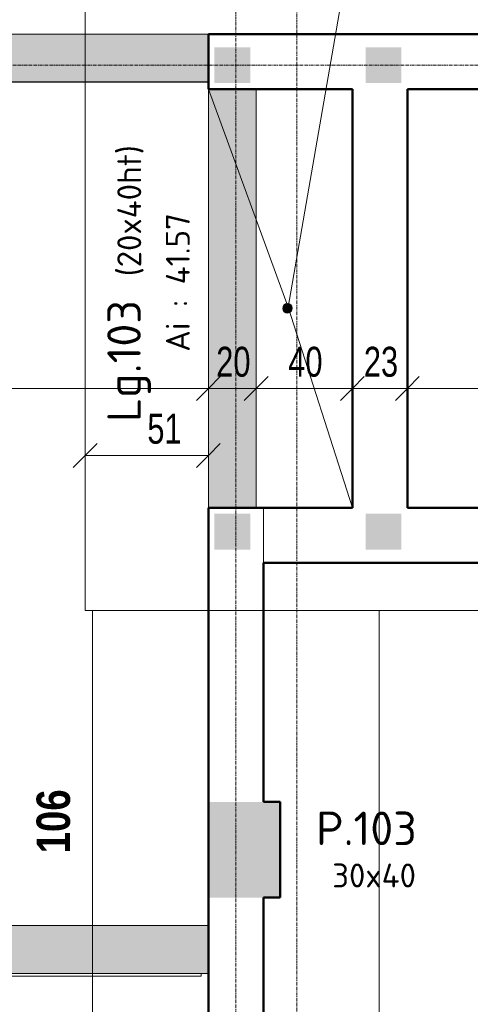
# Model space of a CAD drawing. Header units: millimetres. Extents: x 3690 to 285311, y -2348 to 78336.
# Tile 18 of 46: x 86046 to 87931, y 57812 to 61929. Entities that reach past the tile are written whole.
import ezdxf

# ---------------------------------------------------------------- set-up
doc = ezdxf.new("R2010")
doc.units = ezdxf.units.MM
doc.linetypes.add('Ligne de quadrillage', pattern=[22.225, 12.7, -3.175, 3.175, -3.175])
for name, color, linetype, lineweight in [('A-ANNO-DIMS', 211, 'Continuous', 9), ('A-ANNO-DIMS-50', 211, 'Continuous', 9), ('A-DETL-GENF', 92, 'Continuous', 5), ('A-DETL-THIN', 151, 'Continuous', 5), ('A-DETL-WIDE', 214, 'Continuous', 50), ('A-FLOR', 192, 'Continuous', 5), ('A-FLOR-IDEN', 11, 'Continuous', 9), ('A-WALL', 113, 'Continuous', 9), ('G-ANNO-SYMB', 111, 'Continuous', 9), ('S-BEAM', 12, 'Continuous', 5), ('S-BEAM-IDEN', 2, 'Continuous', 9), ('S-COLS', 52, 'Continuous', 5), ('S-COLS-IDEN', 171, 'Continuous', 9), ('S-FNDN', 32, 'Continuous', 9), ('S-GRID', 1, 'Continuous', 9)]:
    doc.layers.add(name, color=color, linetype=linetype, lineweight=lineweight)
doc.styles.add('Arial Narrow_5', font='ARIALN.TTF', dxfattribs={"width": 0.9, "height": 125})
doc.styles.add('Arial Narrow_B_4', font='ARIALNB.TTF', dxfattribs={"height": 140})
doc.styles.add('ISOCPEUR', font='isocpeur.ttf', dxfattribs={"height": 100})
doc.styles.add('ISOCPEUR_B', font='txt', dxfattribs={"height": 140})
doc.dimstyles.new('AB6_1_50_-_GB', dxfattribs={"dimscale": 304.8, "dimtxt": 127.928872, "dimasz": 0.328084, "dimexe": 0.246063, "dimexo": 0.0625, "dimgap": 0.04101, "dimtad": 1, "dimdec": 0, "dimlfac": 0.1, "dimdsep": 46, "dimtxsty": 'Arial Narrow_5', "dimblk1": 'OBLIQUE', "dimblk2": 'OBLIQUE', "dimsah": 1, "dimcen": 0.09, "dimazin": 0, "dimtfac": 1, "dimtdec": 4, "dimtix": 1, "dimtmove": 0, "dimatfit": 3, "dimfxl": 0.246063, "dimfxlon": 1, "dimtvp": 1, "dimtolj": 1, "dimtzin": 0, "dimarcsym": 2})
doc.dimstyles.new('AB6_1_50_-_GB_1', dxfattribs={"dimscale": 304.8, "dimtxt": 127.928872, "dimasz": 0.328084, "dimexe": 0.246063, "dimexo": 0.0625, "dimgap": 0.04101, "dimtad": 1, "dimdec": 0, "dimlfac": 0.1, "dimdsep": 46, "dimtxsty": 'Arial Narrow_5', "dimblk1": 'OBLIQUE', "dimblk2": 'OBLIQUE', "dimsah": 1, "dimcen": 0.09, "dimazin": 0, "dimtfac": 1, "dimtdec": 4, "dimtix": 1, "dimtmove": 2, "dimatfit": 3, "dimfxl": 0.246063, "dimfxlon": 1, "dimtvp": 1, "dimtolj": 1, "dimtzin": 0, "dimarcsym": 2})

# ---------------------------------------------------------------- blocks, each defined once
blk = doc.blocks.new('DIMBLOCK125-Fondations variante')
at = {"layer": 'A-ANNO-DIMS-50'}
for p, q in [((87667.8, 60387.2), (87667.8, 60462.2)), ((89465.5, 60387.2), (89465.5, 60462.2)), ((89465.5, 60387.2), (87667.8, 60387.2)), ((87667.8, 60387.2), (87667.8, 60312.2)), ((89465.5, 60387.2), (89465.5, 60312.2))]:
    blk.add_line(p, q, dxfattribs=at)
at = {"layer": 'A-ANNO-DIMS-50', "lineweight": 18}
for p, q in [((87667.8, 60387.2), (87717.8, 60437.2)), ((89465.5, 60387.2), (89515.5, 60437.2)), ((87667.8, 60387.2), (87617.8, 60337.2)), ((89465.5, 60387.2), (89415.5, 60337.2))]:
    blk.add_line(p, q, dxfattribs=at)
at = {"layer": 'A-ANNO-DIMS-50', "color": 0, "insert": (88735.7, 60561.2), "char_height": 125, "width": 241.237, "attachment_point": 1, "line_spacing_factor": 0.974696, "style": 'Arial Narrow_5'}
blk.add_mtext('180', dxfattribs=at)
blk = doc.blocks.new('_Oblique')
at = {"color": 0, "linetype": 'ByBlock', "lineweight": -2}
blk.add_line((-0.5, -0.5), (0.5, 0.5), dxfattribs=at)
blk = doc.blocks.new('DIMBLOCK126-Fondations variante')
at = {"layer": 'A-ANNO-DIMS-50'}
for p, q in [((87437.8, 60387.2), (87437.8, 60462.2)), ((87667.8, 60387.2), (87667.8, 60462.2)), ((87667.8, 60387.2), (87437.8, 60387.2)), ((87437.8, 60387.2), (87437.8, 60312.2)), ((87667.8, 60387.2), (87667.8, 60312.2))]:
    blk.add_line(p, q, dxfattribs=at)
at = {"layer": 'A-ANNO-DIMS-50', "lineweight": 18}
for p, q in [((87437.8, 60387.2), (87487.8, 60437.2)), ((87667.8, 60387.2), (87717.8, 60437.2)), ((87437.8, 60387.2), (87387.8, 60337.2)), ((87667.8, 60387.2), (87617.8, 60337.2))]:
    blk.add_line(p, q, dxfattribs=at)
at = {"layer": 'A-ANNO-DIMS-50', "color": 0, "insert": (87485.8, 60561.2), "char_height": 125, "width": 160.825, "attachment_point": 1, "line_spacing_factor": 0.974696, "style": 'Arial Narrow_5'}
blk.add_mtext('23', dxfattribs=at)
blk = doc.blocks.new('DIMBLOCK127-Fondations variante')
at = {"layer": 'A-ANNO-DIMS-50'}
for p, q in [((87035.5, 60387.2), (87035.5, 60462.2)), ((87437.8, 60387.2), (87437.8, 60462.2)), ((87437.8, 60387.2), (87035.5, 60387.2)), ((87035.5, 60387.2), (87035.5, 60312.2)), ((87437.8, 60387.2), (87437.8, 60312.2))]:
    blk.add_line(p, q, dxfattribs=at)
at = {"layer": 'A-ANNO-DIMS-50', "lineweight": 18}
for p, q in [((87035.5, 60387.2), (87085.5, 60437.2)), ((87437.8, 60387.2), (87487.8, 60437.2)), ((87035.5, 60387.2), (86985.5, 60337.2)), ((87437.8, 60387.2), (87387.8, 60337.2))]:
    blk.add_line(p, q, dxfattribs=at)
at = {"layer": 'A-ANNO-DIMS-50', "color": 0, "insert": (87169.6, 60561.2), "char_height": 125, "width": 160.825, "attachment_point": 1, "line_spacing_factor": 0.974696, "style": 'Arial Narrow_5'}
blk.add_mtext('40', dxfattribs=at)
blk = doc.blocks.new('DIMBLOCK128-Fondations variante')
at = {"layer": 'A-ANNO-DIMS-50'}
for p, q in [((86835.5, 60387.2), (86835.5, 60462.2)), ((87035.5, 60387.2), (87035.5, 60462.2)), ((87035.5, 60387.2), (86835.5, 60387.2)), ((86835.5, 60387.2), (86835.5, 60312.2)), ((87035.5, 60387.2), (87035.5, 60312.2))]:
    blk.add_line(p, q, dxfattribs=at)
at = {"layer": 'A-ANNO-DIMS-50', "lineweight": 18}
for p, q in [((86835.5, 60387.2), (86885.5, 60437.2)), ((87035.5, 60387.2), (87085.5, 60437.2)), ((86835.5, 60387.2), (86785.5, 60337.2)), ((87035.5, 60387.2), (86985.5, 60337.2))]:
    blk.add_line(p, q, dxfattribs=at)
at = {"layer": 'A-ANNO-DIMS-50', "color": 0, "insert": (86868.4, 60561.2), "char_height": 125, "width": 160.825, "attachment_point": 1, "line_spacing_factor": 0.974696, "style": 'Arial Narrow_5'}
blk.add_mtext('20', dxfattribs=at)
blk = doc.blocks.new('DIMBLOCK129-Fondations variante')
at = {"layer": 'A-ANNO-DIMS-50'}
for p, q in [((83575.5, 60387.2), (83575.5, 60462.2)), ((86835.5, 60387.2), (86835.5, 60462.2)), ((86835.5, 60387.2), (83575.5, 60387.2)), ((83575.5, 60387.2), (83575.5, 60312.2)), ((86835.5, 60387.2), (86835.5, 60312.2))]:
    blk.add_line(p, q, dxfattribs=at)
at = {"layer": 'A-ANNO-DIMS-50', "lineweight": 18}
for p, q in [((83575.5, 60387.2), (83625.5, 60437.2)), ((86835.5, 60387.2), (86885.5, 60437.2)), ((83575.5, 60387.2), (83525.5, 60337.2)), ((86835.5, 60387.2), (86785.5, 60337.2))]:
    blk.add_line(p, q, dxfattribs=at)
at = {"layer": 'A-ANNO-DIMS-50', "color": 0, "insert": (85104.9, 60561.2), "char_height": 125, "width": 241.237, "attachment_point": 1, "line_spacing_factor": 0.974696, "style": 'Arial Narrow_5'}
blk.add_mtext('326', dxfattribs=at)
blk = doc.blocks.new('DIMBLOCK204-Fondations variante')
at = {"layer": 'A-ANNO-DIMS-50'}
for p, q in [((86320.5, 60107.2), (86320.5, 60182.2)), ((86835.5, 60107.2), (86835.5, 60182.2)), ((86320.5, 60107.2), (86835.5, 60107.2)), ((86320.5, 60107.2), (86320.5, 60032.2)), ((86835.5, 60107.2), (86835.5, 60032.2))]:
    blk.add_line(p, q, dxfattribs=at)
at = {"layer": 'A-ANNO-DIMS-50', "lineweight": 18}
for p, q in [((86320.5, 60107.2), (86370.5, 60157.2)), ((86835.5, 60107.2), (86885.5, 60157.2)), ((86320.5, 60107.2), (86270.5, 60057.2)), ((86835.5, 60107.2), (86785.5, 60057.2))]:
    blk.add_line(p, q, dxfattribs=at)
at = {"layer": 'A-ANNO-DIMS-50', "color": 0, "insert": (86580.3, 60281.2), "char_height": 125, "width": 160.825, "attachment_point": 1, "line_spacing_factor": 0.974696, "style": 'Arial Narrow_5'}
blk.add_mtext('51', dxfattribs=at)

msp = doc.modelspace()

# ---------------------------------------------------------------- hatches: boundary and pattern name
at = {"layer": 'A-DETL-GENF'}
for color, points in [(8, [(86860.46, 61663.56), (87010.46, 61663.56), (87010.46, 61813.56), (86860.46, 61813.56)]), (8, [(87492.83, 61663.56), (87642.83, 61663.56), (87642.83, 61813.56), (87492.83, 61813.56)]), (7, [(87167.26, 60702.39), (87172.41, 60703.26), (87177.16, 60705.44), (87181.18, 60708.77), (87184.2, 60713.02), (87186.02, 60717.92), (87186.51, 60723.11), (87185.64, 60728.26), (87183.46, 60733.01), (87180.14, 60737.03), (87175.88, 60740.05), (87170.98, 60741.87), (87165.79, 60742.36), (87160.64, 60741.49), (87155.89, 60739.32), (87151.87, 60735.99), (87148.85, 60731.73), (87147.03, 60726.84), (87146.54, 60721.64), (87147.41, 60716.49), (87149.58, 60711.75), (87152.91, 60707.72), (87157.17, 60704.7), (87162.06, 60702.88)]), (8, [(86860.46, 59713.56), (87010.46, 59713.56), (87010.46, 59863.56), (86860.46, 59863.56)]), (8, [(87492.83, 59713.56), (87642.83, 59713.56), (87642.83, 59863.56), (87492.83, 59863.56)])]:
    msp.add_hatch(color=color, dxfattribs=at).paths.add_polyline_path(points)
at = {"layer": 'A-FLOR'}
msp.add_hatch(color=9, dxfattribs=at).paths.add_polyline_path([(87105.46, 58258.56), (87135.46, 58258.56), (87135.46, 58658.56), (87105.46, 58658.56)])
at = {"layer": 'S-BEAM'}
for points in [[(86835.46, 61668.56), (86835.46, 61868.56), (83575.46, 61868.56), (83575.46, 61668.56), (85015.53, 61668.56)], [(87035.46, 59888.56), (87035.46, 61638.56), (86835.46, 61638.56), (86835.46, 59888.56)], [(85343.97, 57941.44), (86835.46, 57941.44), (86835.46, 58141.44), (83575.46, 58141.44), (83575.46, 57941.44), (85015.53, 57941.44)]]:
    msp.add_hatch(color=9, dxfattribs=at).paths.add_polyline_path(points)
at = {"layer": 'S-COLS'}
msp.add_hatch(color=9, dxfattribs=at).paths.add_polyline_path([(86835.46, 58258.56), (87105.46, 58258.56), (87105.46, 58658.56), (86835.46, 58658.56)])

# ---------------------------------------------------------------- linework, layer by layer
at = {"layer": 'A-DETL-THIN'}
for p, q in [((86835.46, 61638.56), (87169.85, 60726.39)), ((87169.85, 60726.39), (87437.83, 59888.56))]:
    msp.add_line(p, q, dxfattribs=at)
for start, end in [(2.11362, 182.11362), (182.11362, 2.11362)]:
    msp.add_arc((87166.52, 60722.38), 20, start, end, dxfattribs=at)
at = {"layer": 'A-DETL-WIDE'}
for p, q in [((87437.83, 59888.56), (87437.83, 61638.56)), ((86835.46, 59888.56), (87035.46, 59888.56)), ((86835.46, 57941.44), (86835.46, 53535.4))]:
    msp.add_line(p, q, dxfattribs=at)
at = {"layer": 'A-FLOR', "color": 7}
for p, q in [((86835.46, 61666.19), (83575.46, 61670.92)), ((87437.83, 61638.56), (87035.46, 61638.56)), ((83575.46, 58141.44), (86835.46, 58141.44)), ((86805.46, 57930.34), (85343.97, 57930.34))]:
    msp.add_line(p, q, dxfattribs=at)
at = {"layer": 'A-FLOR'}
for p, q in [((86835.46, 61666.19), (86835.46, 58141.44)), ((87035.46, 59888.56), (87035.46, 61638.56)), ((87437.83, 61638.56), (87437.83, 61638.56)), ((87105.46, 58658.56), (87065.46, 58658.56)), ((87065.46, 58258.56), (87105.46, 58258.56)), ((83575.46, 57941.44), (86835.46, 57941.44)), ((86805.46, 57941.44), (86805.46, 57930.34))]:
    msp.add_line(p, q, dxfattribs=at)
at = {"layer": 'A-FLOR-IDEN'}
msp.add_line((87169.85, 60726.39), (87560.67, 62983.15), dxfattribs=at)
at = {"layer": 'A-WALL', "lineweight": 50}
for p, q in [((99080.46, 61868.56), (86835.46, 61868.56)), ((86835.46, 61868.56), (86835.46, 61638.56)), ((86835.46, 61638.56), (87437.83, 61638.56)), ((87667.83, 59888.56), (87667.83, 61638.56)), ((87667.83, 61638.56), (89465.46, 61638.56)), ((87437.83, 59888.56), (86835.46, 59888.56)), ((86835.46, 59888.56), (86835.46, 58658.56)), ((89465.46, 59888.56), (87667.83, 59888.56)), ((87065.46, 59658.56), (89695.46, 59658.56)), ((87065.46, 58658.56), (87065.46, 59658.56)), ((86835.46, 58258.56), (86835.46, 57941.44)), ((87065.46, 57701.98), (87065.46, 58258.56))]:
    msp.add_line(p, q, dxfattribs=at)
at = {"layer": 'A-WALL'}
for p, q in [((87437.83, 61638.56), (87437.83, 59888.56)), ((87065.46, 59658.56), (87065.46, 59888.56)), ((86835.46, 57941.44), (86835.46, 53535.4))]:
    msp.add_line(p, q, dxfattribs=at)
at = {"layer": 'S-BEAM', "color": 7}
for p, q in [((86835.46, 61868.56), (83575.46, 61868.56)), ((86835.46, 61668.56), (86835.46, 61868.56)), ((83575.46, 61668.56), (86835.46, 61668.56)), ((87035.46, 61638.56), (86835.46, 61638.56)), ((86835.46, 61638.56), (86835.46, 59888.56)), ((86835.46, 59888.56), (87035.46, 59888.56)), ((86835.46, 58141.44), (83575.46, 58141.44)), ((86835.46, 57941.44), (86835.46, 58141.44)), ((85343.97, 57941.44), (86805.46, 57941.44))]:
    msp.add_line(p, q, dxfattribs=at)
at = {"layer": 'S-BEAM'}
for p, q in [((86835.46, 61868.56), (83575.46, 61868.56)), ((86835.46, 61668.56), (86835.46, 61868.56)), ((86835.46, 61668.56), (83575.46, 61668.56)), ((86835.46, 59888.56), (86835.46, 61638.56)), ((86835.46, 61638.56), (87035.46, 61638.56)), ((87035.46, 59888.56), (87035.46, 61638.56)), ((86835.46, 59888.56), (87035.46, 59888.56)), ((86835.46, 58141.44), (83575.46, 58141.44)), ((86835.46, 58141.44), (86835.46, 57941.44)), ((86835.46, 57941.44), (83575.46, 57941.44))]:
    msp.add_line(p, q, dxfattribs=at)
at = {"layer": 'S-COLS', "color": 10, "lineweight": 50}
for p, q in [((86835.46, 58258.56), (86835.46, 58658.56)), ((87135.46, 58658.56), (87065.46, 58658.56)), ((87105.46, 58658.56), (87135.46, 58658.56)), ((87135.46, 58258.56), (87135.46, 58658.56)), ((87135.46, 58658.56), (87135.46, 58258.56)), ((87135.46, 58258.56), (87065.46, 58258.56)), ((87135.46, 58258.56), (87105.46, 58258.56))]:
    msp.add_line(p, q, dxfattribs=at)
at = {"layer": 'S-FNDN'}
for p, q in [((86320.46, 59458.56), (86320.46, 62338.56)), ((89895.46, 59458.56), (86320.46, 59458.56)), ((86350.46, 59458.56), (86350.46, 53385.4)), ((87550.46, 53385.4), (87550.46, 59458.56))]:
    msp.add_line(p, q, dxfattribs=at)
at = {"layer": 'S-GRID', "linetype": 'Ligne de quadrillage'}
for p, q in [((87205.46, 47292.72), (87205.46, 65870.79)), ((86950.46, 47927.72), (86950.46, 65235.79)), ((60593.04, 61738.56), (110150.38, 61738.56))]:
    msp.add_line(p, q, dxfattribs=at)

# ---------------------------------------------------------------- texts
at = {"layer": 'G-ANNO-SYMB', "insert": (86116.9, 58443.45), "char_height": 140, "width": 324.6834, "attachment_point": 1, "rotation": 90, "style": 'Arial Narrow_B_4'}
msp.add_mtext('106', dxfattribs=at)
at = {"layer": 'S-BEAM-IDEN', "attachment_point": 1, "rotation": 90}
for s, insert, char_height, width, style in [('(20x40ht)', (86454.73, 60856.13), 100, 713.5019, 'ISOCPEUR'), ('Ai : 41.57', (86657.74, 60540.5), 100, 709.4934, 'ISOCPEUR'), ('Lg.103', (86412.86, 60246.61), 140, 645.3584, 'ISOCPEUR_B')]:
    msp.add_mtext(s, dxfattribs=dict(at, insert=insert, char_height=char_height, width=width, style=style))
at = {"layer": 'S-COLS-IDEN', "attachment_point": 1}
for s, insert, char_height, width, style in [('P.103', (87286.05, 58618.02), 140, 541.1391, 'ISOCPEUR_B'), ('30x40', (87353.28, 58400.96), 100, 452.9534, 'ISOCPEUR')]:
    msp.add_mtext(s, dxfattribs=dict(at, insert=insert, char_height=char_height, width=width, style=style))

# ---------------------------------------------------------------- dimensions: what is measured, and where the dimension line sits
at = {"layer": 'A-ANNO-DIMS'}
for base, p1, p2, override, picture, middle in [((83575.46, 60387.19), (86835.46, 60312.19), (83575.46, 60462.19), {"dimpost": '<>', "dimfxl": 3263.449095}, 'DIMBLOCK129-Fondations variante', (85205.46, 60463.51)), ((87035.46, 60387.19), (87437.83, 60312.19), (87035.46, 60312.19), {"dimpost": '<>', "dimfxl": 402.37062}, 'DIMBLOCK127-Fondations variante', (87236.64, 60463.51)), ((87437.83, 60387.19), (87667.83, 60312.19), (87437.83, 60312.19), {"dimpost": '<>', "dimfxl": 230}, 'DIMBLOCK126-Fondations variante', (87552.83, 60463.51))]:
    dim = msp.add_linear_dim(base=base, p1=p1, p2=p2, angle=0, dimstyle='AB6_1_50_-_GB', override=override, dxfattribs=at)
    dim.commit()
    dim.dimension.update_dxf_attribs({"geometry": picture, "text_midpoint": middle})
dim = msp.add_linear_dim(base=(86835.46, 60387.19), p1=(87035.46, 60312.19), p2=(86835.46, 60312.19), dimstyle='AB6_1_50_-_GB', override={"dimpost": '<>', "dimfxl": 200}, dxfattribs=at)
dim.commit()
dim.dimension.update_dxf_attribs({"geometry": 'DIMBLOCK128-Fondations variante', "text_midpoint": (86935.46, 60463.51)})
dim = msp.add_linear_dim(base=(87667.83, 60387.19), p1=(89465.46, 60312.19), p2=(87667.83, 60312.19), dimstyle='AB6_1_50_-_GB_1', override={"dimpost": '<>', "dimfxl": 1797.62938}, dxfattribs=at)
dim.commit()
dim.dimension.update_dxf_attribs({"geometry": 'DIMBLOCK125-Fondations variante', "text_midpoint": (88856.33, 60477.91), "dimtype": 160})
dim = msp.add_linear_dim(base=(86835.45778011, 60107.18806636), p1=(86320.45778033, 60182.18806636), p2=(86835.45778011, 60182.18806636), angle=0, dimstyle='AB6_1_50_-_GB_1', override={"dimpost": '<>', "dimfxl": 515}, dxfattribs=at)
dim.commit()
dim.dimension.update_dxf_attribs({"geometry": 'DIMBLOCK204-Fondations variante', "text_midpoint": (86660.74450667, 60197.90583923), "dimtype": 160, "text_rotation": 360})

doc.saveas('drawing.dxf')
